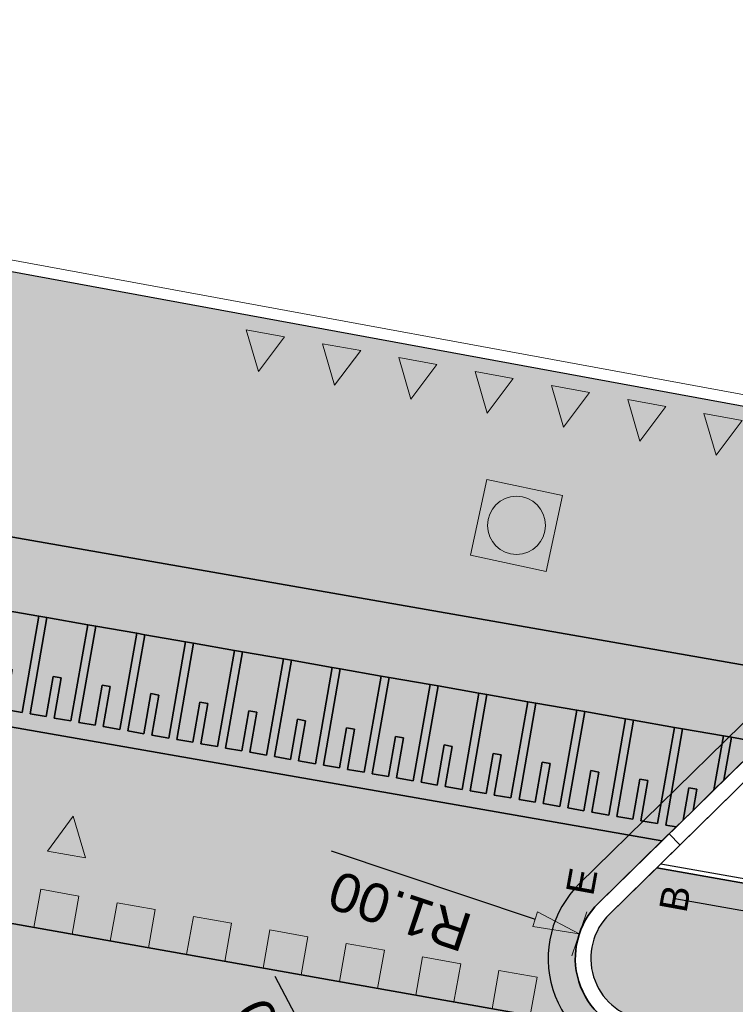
# Model space of a CAD drawing. Header units: metres. Extents: x 131295 to 132236, y 397710 to 398702.
# Tile 122 of 127: x 131700 to 131709, y 398688 to 398701. Entities that reach past the tile are written whole.
import ezdxf
from ezdxf.enums import TextEntityAlignment as Align

# ---------------------------------------------------------------- set-up
doc = ezdxf.new("R2010")
doc.units = ezdxf.units.M
doc.linetypes.add('AL-MATERIAALS', pattern=[2, 1, -1])
doc.layers.get('Defpoints').update_dxf_attribs({"color": 128})
for name, color, linetype, lineweight in [('N-IE-markering blokmarkering 0.5 - 0.5', 255, 'Continuous', 18), ('N-IE-markering haaitanden 0.5 - 0.5', 255, 'Continuous', 18), ('N-IE-te stellen putdeksel', 190, 'Continuous', 18), ('N-KO-opsluitband 60x200mm', 2, 'Continuous', 25), ('N-KO-opsluitband achterkant', 8, 'Continuous', 5), ('N-KO-tekst banden', 1, 'Continuous', 18), ('N-KO-trottoirband 180-200x250mm', 3, 'Continuous', 35), ('N-KO-trottoirband achterkant', 8, 'Continuous', 5), ("N-VH-arcering 'MAT' grijs 252", 252, 'Continuous', 18), ("N-VH-arcering 'MAT' grijs 254", 254, 'Continuous', 18), ('N-VH-goot', 8, 'Continuous', 5), ('X-AL-maatvoering', 1, 'Continuous', 18), ('X-AL-materiaalscheiding', 1, 'AL-MATERIAALS', 18), ('X-AL-sinusdrempel grijs', 252, 'Continuous', 25), ('X-AL-sinusdrempel wit', 255, 'Continuous', 25), ('X-AL-sinusdrempel zwart', 250, 'Continuous', 25)]:
    doc.layers.add(name, color=color, linetype=linetype, lineweight=lineweight)
doc.layers.add("N-VH-arcering 'MAT' kleur 8 (asfaltrood)", color=7, linetype='Continuous', lineweight=18, true_color=0xed7880)
doc.layers.add('X-AL-contourlijnen', color=30, linetype='Continuous', plot=False)
doc.layers.add('X-AL-hulplijn bandenlijnnummers', color=30, linetype='Continuous', plot=False)
doc.styles.add('CS Annotative', font='arial.ttf')
doc.dimstyles.new('CS Annotative', dxfattribs={"dimtxt": 2.5, "dimasz": 3, "dimexe": 0.18, "dimexo": 0.0625, "dimgap": 1, "dimtad": 1, "dimzin": 0, "dimdsep": 46, "dimtxsty": 'CS Annotative', "dimblk": 'CS Dimensionpijl', "dimcen": 0, "dimse1": 1, "dimse2": 1, "dimclrd": 256, "dimclre": 256, "dimclrt": 2, "dimadec": 0, "dimazin": 0, "dimtm": 1e-09, "dimtfac": 1, "dimtofl": 0, "dimtmove": 1, "dimatfit": 3, "dimfxl": 1, "dimtfillclr": 256, "dimtolj": 1, "dimtzin": 0, "dimarcsym": 0})

# ---------------------------------------------------------------- blocks, each defined once
blk = doc.blocks.new('CS Blokmarkering 0.5-0.5')
blk.add_hatch(color=256).paths.add_polyline_path([(0, -0.5), (0.5, -0.5), (0.5, 0), (0, 0)])
blk.add_lwpolyline([(0, -0.5), (0.5, -0.5), (0.5, 0), (0, 0)], close=True)
blk = doc.blocks.new('*U48')
blk.add_hatch(color=256).paths.add_polyline_path([(0.08724816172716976, 0.4923289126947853), (-0.2461644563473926, 0.04362408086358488), (0.2461644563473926, -0.04362408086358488)])
blk.add_lwpolyline([(0.08724816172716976, 0.4923289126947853), (-0.2461644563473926, 0.04362408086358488), (0.2461644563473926, -0.04362408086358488)], close=True)
blk = doc.blocks.new('CS Dimensionpijl')
h = blk.add_hatch(color=256)
h.dxf.hatch_style = 1
h.paths.add_polyline_path([(-1, -0.1666666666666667), (0, 0), (-1, 0.1666666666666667)])
at = {"flags": 128}
blk.add_lwpolyline([(0, 0.5), (0, -0.5)], dxfattribs=at)
blk.add_lwpolyline([(-1, -0.1666666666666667), (0, 0), (-1, 0.1666666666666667)], close=True, dxfattribs=at)
blk = doc.blocks.new('*D261')
at = {"layer": 'Defpoints', "color": 0, "transparency": 16777216}
for p in [(131706.8777312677, 398689.235216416), (131707.8260593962, 398688.9179251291)]:
    blk.add_point(p, dxfattribs=at)
at = {"layer": 'X-AL-maatvoering', "lineweight": -2, "transparency": 16777216}
blk.add_line((131703.6765739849, 398690.3062584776), (131706.3087343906, 398689.4255911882), dxfattribs=at)
at = {"layer": 'X-AL-maatvoering', "lineweight": -2, "transparency": 16777216, "xscale": 0.6000000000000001, "yscale": 0.6000000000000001, "zscale": 0.6000000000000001, "rotation": 341.5008077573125}
blk.add_blockref('CS Dimensionpijl', (131706.8777312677, 398689.235216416), dxfattribs=at)
at = {"layer": 'X-AL-maatvoering', "color": 2, "transparency": 16777216, "insert": (131704.5636973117, 398689.5293512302), "char_height": 0.5, "attachment_point": 5, "rotation": 161.50080775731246, "style": 'CS Annotative'}
blk.add_mtext('\\A1;R1.00', dxfattribs=at)
blk = doc.blocks.new('*D262')
at = {"layer": 'Defpoints', "color": 0, "transparency": 16777216}
for p in [(131704.5325634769, 398685.7070307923), (131705.9392232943, 398683.0572556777)]:
    blk.add_point(p, dxfattribs=at)
at = {"layer": 'X-AL-maatvoering', "lineweight": -2, "transparency": 16777216}
blk.add_line((131702.9497993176, 398688.6885399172), (131704.2512315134, 398686.236985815), dxfattribs=at)
at = {"layer": 'X-AL-maatvoering', "lineweight": -2, "transparency": 16777216, "xscale": 0.6000000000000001, "yscale": 0.6000000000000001, "zscale": 0.6000000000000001, "rotation": 297.9620479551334}
blk.add_blockref('CS Dimensionpijl', (131704.5325634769, 398685.7070307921), dxfattribs=at)
at = {"layer": 'X-AL-maatvoering', "color": 2, "transparency": 16777216, "insert": (131703.0575632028, 398687.5141826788), "char_height": 0.5, "attachment_point": 5, "rotation": 117.96204795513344, "style": 'CS Annotative'}
blk.add_mtext('\\A1;R3.00', dxfattribs=at)
blk = doc.blocks.new('CS te stellen put(deksel)')
at = {"flags": 128}
blk.add_lwpolyline([(-0.5, -0.5), (0.5, -0.5), (0.5, 0.5), (-0.5000000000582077, 0.5), (-0.5, -0.5)], close=True, dxfattribs=at)
blk.add_circle((0.0001273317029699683, 0.0003214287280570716), 0.3749999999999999)
blk = doc.blocks.new('*U582')
blk.add_hatch(color=256).paths.add_polyline_path([(-0.09012548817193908, -0.4918103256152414), (0.2459051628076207, -0.04506274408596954), (-0.2459051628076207, 0.04506274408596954)])
blk.add_lwpolyline([(-0.09012548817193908, -0.4918103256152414), (0.2459051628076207, -0.04506274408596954), (-0.2459051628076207, 0.04506274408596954)], close=True)

msp = doc.modelspace()

# ---------------------------------------------------------------- hatches: boundary and pattern name
at = {"layer": "N-VH-arcering 'MAT' grijs 252"}
h = msp.add_hatch(color=256, dxfattribs=at)
h.dxf.hatch_style = 1
edge = h.paths.add_edge_path()
edge.add_arc((131685.2763457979, 398690.2322830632), 10.00000000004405, 30.75324775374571, 77.58469842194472, ccw=False)
edge.add_line((131693.8701200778, 398695.3457010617), (131710.1597442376, 398692.4967892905))
edge.add_arc((131716.2135828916, 398684.5374527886), 9.999999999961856, 79.58098484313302, 127.2564695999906, ccw=False)
edge.add_line((131718.022038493, 398694.3725678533), (131687.4263073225, 398699.9984320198))
h = msp.add_hatch(color=256, dxfattribs=at)
h.dxf.hatch_style = 1
edge = h.paths.add_edge_path()
edge.add_line((131707.9427800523, 398690.4328612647), (131695.1692084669, 398692.6668464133))
edge.add_arc((131660.8672236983, 398677.9377494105), 37.33058340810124, 21.49354015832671, 23.238438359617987, ccw=False)
edge.add_arc((131694.6713377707, 398691.2491416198), 0.9999999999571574, -100.04934858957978, 21.493540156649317, ccw=False)
edge.add_line((131694.4968414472, 398690.2644837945), (131707.6515630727, 398687.9332673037))
edge.add_arc((131707.8260593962, 398688.9179251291), 0.9999999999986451, 134.4358365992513, 259.9506514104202, ccw=False)
edge.add_line((131707.1259493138, 398689.6319600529), (131707.9427800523, 398690.4328612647))
at = {"layer": "N-VH-arcering 'MAT' grijs 254"}
h = msp.add_hatch(color=256, dxfattribs=at)
h.dxf.hatch_style = 1
edge = h.paths.add_edge_path()
edge.add_line((131722.306561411, 398689.8154934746), (131722.2460702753, 398689.8182666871))
edge.add_arc((131720.4961306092, 398647.8698403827), 41.98491107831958, 87.61120822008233, 91.9684787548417)
edge.add_line((131719.0539624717, 398689.8299751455), (131713.6295314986, 398689.396357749))
edge.add_arc((131712.8326947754, 398699.3645597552), 9.999999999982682, 259.9506514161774, 274.57038344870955, ccw=False)
edge.add_line((131711.0877315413, 398689.5179815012), (131707.8758824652, 398690.0871699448))
edge.add_line((131707.8758824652, 398690.0871699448), (131707.2659713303, 398689.4891530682))
edge.add_arc((131707.8260593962, 398688.9179251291), 0.7999999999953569, 134.4358366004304, 259.9506514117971)
edge.add_line((131707.6864623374, 398688.1301988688), (131708.4253326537, 398687.9992598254))
edge.add_line((131708.4253326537, 398687.9992598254), (131709.3960307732, 398687.745990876))
edge.add_line((131709.3960307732, 398687.745990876), (131710.3730388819, 398687.5728501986))
edge.add_arc((131712.9695441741, 398702.2245586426), 14.88000000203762, 259.9506514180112, 274.5703834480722)
edge.add_line((131714.1552372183, 398687.3918740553), (131717.9551866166, 398687.6956338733))
edge.add_arc((131720.7044060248, 398655.5293489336), 32.28355764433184, 87.8150474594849, 94.88513941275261, ccw=False)
edge.add_line((131721.9352287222, 398687.7894352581), (131722.306561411, 398689.8154934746))
at = {"layer": "N-VH-arcering 'MAT' kleur 8 (asfaltrood)"}
h = msp.add_hatch(color=256, dxfattribs=at)
h.dxf.hatch_style = 1
edge = h.paths.add_edge_path()
edge.add_line((131694.4968414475, 398690.2644837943), (131693.4088988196, 398690.4572837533))
edge.add_arc((131694.8048694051, 398698.3345463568), 7.999999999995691, 242.3400449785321, 259.9506514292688, ccw=False)
edge.add_line((131691.0910844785, 398691.2487999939), (131686.0298047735, 398693.9015204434))
edge.add_arc((131674.4242268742, 398671.7585630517), 25.00000000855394, 62.34004497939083, 73.39634061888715)
edge.add_line((131681.5679662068, 398695.7161712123), (131681.1672807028, 398693.3903363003))
edge.add_arc((131676.2279430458, 398673.1068568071), 20.8762208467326, 63.90191455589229, 76.31397667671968, ccw=False)
edge.add_line((131685.4115838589, 398691.8545856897), (131690.1464000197, 398689.3729714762))
edge.add_arc((131694.7329244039, 398698.1238682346), 9.880000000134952, 242.3400449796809, 259.9506514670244)
edge.add_line((131693.0089007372, 398688.395448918), (131693.5694423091, 398688.2961124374))
edge.add_line((131693.5694423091, 398688.2961124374), (131694.5542855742, 398688.1215832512))
edge.add_line((131694.5542855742, 398688.1215832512), (131706.4627122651, 398686.0112291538))
edge.add_line((131706.4627122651, 398686.0112291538), (131708.8889790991, 398685.5812578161))
edge.add_line((131708.8889790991, 398685.5812578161), (131710.3425623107, 398685.3236607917))
edge.add_arc((131712.9390676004, 398699.9753692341), 14.88000000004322, 259.9506514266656, 272.4821893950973)
edge.add_line((131713.5835029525, 398685.1093306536), (131718.9060772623, 398685.3400615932))
edge.add_arc((131720.608683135, 398637.2218580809), 48.14831643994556, 88.95076984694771, 92.02649812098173, ccw=False)
edge.add_line((131721.4903509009, 398685.3621015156), (131721.913371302, 398687.6701772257))
edge.add_arc((131720.7044060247, 398655.5293489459), 32.16355763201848, 87.84585616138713, 94.88572603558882)
edge.add_line((131717.9650775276, 398687.5760417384), (131714.1647992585, 398687.2722556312))
edge.add_arc((131712.9695441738, 398702.2245586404), 14.99999999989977, 259.9506514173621, 274.5703834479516, ccw=False)
edge.add_line((131710.352099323, 398687.4546912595), (131709.3750912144, 398687.6278319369))
edge.add_line((131709.3750912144, 398687.6278319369), (131707.6515630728, 398687.9332673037))
edge.add_line((131707.6515630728, 398687.9332673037), (131694.4968414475, 398690.2644837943))
at = {"layer": 'X-AL-sinusdrempel grijs'}
h = msp.add_hatch(color=256, dxfattribs=at)
edge = h.paths.add_edge_path()
edge.add_arc((131685.2763457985, 398690.2322830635), 9.999999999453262, 26.720955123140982, 30.753247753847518, ccw=False)
edge.add_arc((131660.8672236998, 398677.9377494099), 37.33058340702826, 25.977293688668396, 26.73032755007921, ccw=False)
edge.add_line((131694.4262124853, 398694.289101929), (131694.8658156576, 398694.2122192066))
edge.add_line((131694.8658156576, 398694.2122192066), (131694.969245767, 398694.1941301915))
edge.add_line((131694.969245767, 398694.1941301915), (131695.4962468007, 398694.101962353))
edge.add_line((131695.4962468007, 398694.101962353), (131695.5996769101, 398694.0838733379))
edge.add_line((131695.5996769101, 398694.0838733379), (131696.1266779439, 398693.9917054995))
edge.add_line((131696.1266779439, 398693.9917054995), (131696.2301080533, 398693.9736164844))
edge.add_line((131696.2301080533, 398693.9736164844), (131696.7571090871, 398693.8814486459))
edge.add_line((131696.7571090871, 398693.8814486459), (131696.8605391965, 398693.8633596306))
edge.add_line((131696.8605391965, 398693.8633596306), (131697.3875402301, 398693.7711917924))
edge.add_line((131697.3875402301, 398693.7711917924), (131697.4909703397, 398693.7531027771))
edge.add_line((131697.4909703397, 398693.7531027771), (131698.0179713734, 398693.6609349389))
edge.add_line((131698.0179713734, 398693.6609349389), (131698.1214014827, 398693.6428459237))
edge.add_line((131698.1214014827, 398693.6428459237), (131698.6484025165, 398693.5506780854))
edge.add_line((131698.6484025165, 398693.5506780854), (131698.7518326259, 398693.5325890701))
edge.add_line((131698.7518326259, 398693.5325890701), (131699.2788336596, 398693.4404212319))
edge.add_line((131699.2788336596, 398693.4404212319), (131699.382263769, 398693.4223322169))
edge.add_line((131699.382263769, 398693.4223322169), (131699.9092648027, 398693.3301643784))
edge.add_line((131699.9092648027, 398693.3301643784), (131700.0126949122, 398693.3120753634))
edge.add_line((131700.0126949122, 398693.3120753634), (131700.5396959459, 398693.2199075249))
edge.add_line((131700.5396959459, 398693.2199075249), (131700.6431260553, 398693.2018185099))
edge.add_line((131700.6431260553, 398693.2018185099), (131701.170127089, 398693.1096506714))
edge.add_line((131701.170127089, 398693.1096506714), (131701.2735571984, 398693.0915616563))
edge.add_line((131701.2735571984, 398693.0915616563), (131701.8005582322, 398692.9993938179))
edge.add_line((131701.8005582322, 398692.9993938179), (131701.9039883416, 398692.9813048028))
edge.add_line((131701.9039883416, 398692.9813048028), (131702.4309893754, 398692.8891369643))
edge.add_line((131702.4309893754, 398692.8891369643), (131702.5344194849, 398692.8710479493))
edge.add_line((131702.5344194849, 398692.8710479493), (131703.0614205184, 398692.7788801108))
edge.add_line((131703.0614205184, 398692.7788801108), (131703.164850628, 398692.7607910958))
edge.add_line((131703.164850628, 398692.7607910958), (131703.6918516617, 398692.6686232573))
edge.add_line((131703.6918516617, 398692.6686232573), (131703.7952817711, 398692.6505342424))
edge.add_line((131703.7952817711, 398692.6505342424), (131704.3222828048, 398692.5583664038))
edge.add_line((131704.3222828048, 398692.5583664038), (131704.4257129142, 398692.5402773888))
edge.add_line((131704.4257129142, 398692.5402773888), (131704.9527139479, 398692.4481095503))
edge.add_line((131704.9527139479, 398692.4481095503), (131705.0561440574, 398692.4300205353))
edge.add_line((131705.0561440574, 398692.4300205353), (131705.583145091, 398692.3378526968))
edge.add_line((131705.583145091, 398692.3378526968), (131705.6865752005, 398692.3197636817))
edge.add_line((131705.6865752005, 398692.3197636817), (131706.2135762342, 398692.2275958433))
edge.add_line((131706.2135762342, 398692.2275958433), (131706.3170063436, 398692.2095068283))
edge.add_line((131706.3170063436, 398692.2095068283), (131706.8440073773, 398692.1173389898))
edge.add_line((131706.8440073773, 398692.1173389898), (131706.9474374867, 398692.0992499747))
edge.add_line((131706.9474374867, 398692.0992499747), (131707.4744385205, 398692.0070821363))
edge.add_line((131707.4744385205, 398692.0070821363), (131707.5778686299, 398691.9889931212))
edge.add_line((131707.5778686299, 398691.9889931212), (131708.1048696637, 398691.8968252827))
edge.add_line((131708.1048696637, 398691.8968252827), (131708.2082997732, 398691.8787362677))
edge.add_line((131708.2082997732, 398691.8787362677), (131708.7353008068, 398691.7865684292))
edge.add_line((131708.7353008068, 398691.7865684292), (131708.8387309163, 398691.7684794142))
edge.add_line((131708.8387309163, 398691.7684794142), (131709.2344466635, 398691.6992722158))
edge.add_arc((131716.2135828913, 398684.5374527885), 9.999999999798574, 127.25646959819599, 134.259852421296, ccw=False)
edge.add_line((131710.1597442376, 398692.4967892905), (131693.8701200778, 398695.3457010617))
at = {"layer": 'X-AL-sinusdrempel wit'}
h = msp.add_hatch(color=256, dxfattribs=at)
edge = h.paths.add_edge_path()
edge.add_line((131702.8443523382, 398691.5377187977), (131702.6276416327, 398691.5756195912))
edge.add_line((131702.6276416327, 398691.5756195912), (131702.7180867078, 398692.0927701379))
edge.add_line((131702.7180867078, 398692.0927701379), (131702.6146565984, 398692.110859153))
edge.add_line((131702.6146565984, 398692.110859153), (131702.5242115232, 398691.5937086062))
edge.add_line((131702.5242115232, 398691.5937086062), (131702.3173513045, 398691.6298866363))
edge.add_line((131702.3173513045, 398691.6298866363), (131702.5344194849, 398692.8710479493))
edge.add_line((131702.5344194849, 398692.8710479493), (131702.4309893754, 398692.8891369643))
edge.add_line((131702.4309893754, 398692.8891369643), (131702.213921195, 398691.6479756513))
edge.add_line((131702.213921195, 398691.6479756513), (131701.9972104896, 398691.6858764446))
edge.add_line((131701.9972104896, 398691.6858764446), (131702.0876555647, 398692.2030269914))
edge.add_line((131702.0876555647, 398692.2030269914), (131701.9842254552, 398692.2211160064))
edge.add_line((131701.9842254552, 398692.2211160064), (131701.8937803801, 398691.7039654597))
edge.add_line((131701.8937803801, 398691.7039654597), (131701.6869201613, 398691.7401434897))
edge.add_line((131701.6869201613, 398691.7401434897), (131701.9039883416, 398692.9813048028))
edge.add_line((131701.9039883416, 398692.9813048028), (131701.8005582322, 398692.9993938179))
edge.add_line((131701.8005582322, 398692.9993938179), (131701.5834900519, 398691.7582325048))
edge.add_line((131701.5834900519, 398691.7582325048), (131701.3667793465, 398691.7961332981))
edge.add_line((131701.3667793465, 398691.7961332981), (131701.4572244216, 398692.313283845))
edge.add_line((131701.4572244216, 398692.313283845), (131701.353794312, 398692.3313728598))
edge.add_line((131701.353794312, 398692.3313728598), (131701.263349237, 398691.8142223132))
edge.add_line((131701.263349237, 398691.8142223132), (131701.0564890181, 398691.8504003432))
edge.add_line((131701.0564890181, 398691.8504003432), (131701.2735571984, 398693.0915616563))
edge.add_line((131701.2735571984, 398693.0915616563), (131701.170127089, 398693.1096506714))
edge.add_line((131701.170127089, 398693.1096506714), (131700.9530589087, 398691.8684893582))
edge.add_line((131700.9530589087, 398691.8684893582), (131700.7363482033, 398691.9063901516))
edge.add_line((131700.7363482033, 398691.9063901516), (131700.8267932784, 398692.4235406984))
edge.add_line((131700.8267932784, 398692.4235406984), (131700.7233631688, 398692.4416297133))
edge.add_line((131700.7233631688, 398692.4416297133), (131700.6329180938, 398691.9244791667))
edge.add_line((131700.6329180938, 398691.9244791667), (131700.426057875, 398691.9606571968))
edge.add_line((131700.426057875, 398691.9606571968), (131700.6431260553, 398693.2018185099))
edge.add_line((131700.6431260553, 398693.2018185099), (131700.5396959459, 398693.2199075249))
edge.add_line((131700.5396959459, 398693.2199075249), (131700.3226277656, 398691.9787462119))
edge.add_line((131700.3226277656, 398691.9787462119), (131700.1059170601, 398692.0166470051))
edge.add_line((131700.1059170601, 398692.0166470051), (131700.1963621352, 398692.5337975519))
edge.add_line((131700.1963621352, 398692.5337975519), (131700.0929320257, 398692.5518865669))
edge.add_line((131700.0929320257, 398692.5518865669), (131700.0024869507, 398692.0347360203))
edge.add_line((131700.0024869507, 398692.0347360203), (131699.7956267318, 398692.0709140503))
edge.add_line((131699.7956267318, 398692.0709140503), (131700.0126949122, 398693.3120753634))
edge.add_line((131700.0126949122, 398693.3120753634), (131699.9092648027, 398693.3301643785))
edge.add_line((131699.9092648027, 398693.3301643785), (131699.6921966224, 398692.0890030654))
edge.add_line((131699.6921966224, 398692.0890030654), (131699.4754859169, 398692.1269038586))
edge.add_line((131699.4754859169, 398692.1269038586), (131699.565930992, 398692.6440544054))
edge.add_line((131699.565930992, 398692.6440544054), (131699.4625008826, 398692.6621434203))
edge.add_line((131699.4625008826, 398692.6621434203), (131699.3720558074, 398692.1449928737))
edge.add_line((131699.3720558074, 398692.1449928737), (131699.1651955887, 398692.1811709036))
edge.add_line((131699.1651955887, 398692.1811709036), (131699.382263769, 398693.4223322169))
edge.add_line((131699.382263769, 398693.4223322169), (131699.2788336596, 398693.4404212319))
edge.add_line((131699.2788336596, 398693.4404212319), (131699.0617654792, 398692.1992599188))
edge.add_line((131699.0617654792, 398692.1992599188), (131698.8450547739, 398692.2371607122))
edge.add_line((131698.8450547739, 398692.2371607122), (131698.9354998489, 398692.7543112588))
edge.add_line((131698.9354998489, 398692.7543112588), (131698.8320697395, 398692.772400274))
edge.add_line((131698.8320697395, 398692.772400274), (131698.7416246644, 398692.2552497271))
edge.add_line((131698.7416246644, 398692.2552497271), (131698.5347644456, 398692.2914277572))
edge.add_line((131698.5347644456, 398692.2914277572), (131698.7518326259, 398693.5325890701))
edge.add_line((131698.7518326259, 398693.5325890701), (131698.6484025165, 398693.5506780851))
edge.add_line((131698.6484025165, 398693.5506780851), (131698.4313343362, 398692.3095167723))
edge.add_line((131698.4313343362, 398692.3095167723), (131698.2146236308, 398692.3474175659))
edge.add_line((131698.2146236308, 398692.3474175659), (131698.3050687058, 398692.8645681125))
edge.add_line((131698.3050687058, 398692.8645681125), (131698.2016385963, 398692.8826571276))
edge.add_line((131698.2016385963, 398692.8826571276), (131698.1111935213, 398692.3655065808))
edge.add_line((131698.1111935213, 398692.3655065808), (131697.9043333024, 398692.4016846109))
edge.add_line((131697.9043333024, 398692.4016846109), (131698.1214014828, 398693.6428459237))
edge.add_line((131698.1214014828, 398693.6428459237), (131698.0179713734, 398693.6609349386))
edge.add_line((131698.0179713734, 398693.6609349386), (131697.8009031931, 398692.4197736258))
edge.add_line((131697.8009031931, 398692.4197736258), (131697.5841924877, 398692.4576744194))
edge.add_line((131697.5841924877, 398692.4576744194), (131697.6746375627, 398692.974824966))
edge.add_line((131697.6746375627, 398692.974824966), (131697.5712074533, 398692.992913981))
edge.add_line((131697.5712074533, 398692.992913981), (131697.4807623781, 398692.4757634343))
edge.add_line((131697.4807623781, 398692.4757634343), (131697.2739021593, 398692.5119414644))
edge.add_line((131697.2739021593, 398692.5119414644), (131697.4909703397, 398693.7531027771))
edge.add_line((131697.4909703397, 398693.7531027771), (131697.3875402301, 398693.7711917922))
edge.add_line((131697.3875402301, 398693.7711917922), (131697.1704720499, 398692.5300304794))
edge.add_line((131697.1704720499, 398692.5300304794), (131696.9537613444, 398692.5679312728))
edge.add_line((131696.9537613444, 398692.5679312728), (131697.0442064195, 398693.0850818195))
edge.add_line((131697.0442064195, 398693.0850818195), (131696.9407763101, 398693.1031708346))
edge.add_line((131696.9407763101, 398693.1031708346), (131696.8503312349, 398692.5860202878))
edge.add_line((131696.8503312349, 398692.5860202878), (131696.6434710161, 398692.6221983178))
edge.add_line((131696.6434710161, 398692.6221983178), (131696.8605391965, 398693.8633596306))
edge.add_line((131696.8605391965, 398693.8633596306), (131696.7571090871, 398693.8814486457))
edge.add_line((131696.7571090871, 398693.8814486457), (131696.5400409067, 398692.6402873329))
edge.add_line((131696.5400409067, 398692.6402873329), (131696.3233302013, 398692.6781881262))
edge.add_line((131696.3233302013, 398692.6781881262), (131696.4137752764, 398693.195338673))
edge.add_line((131696.4137752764, 398693.195338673), (131696.3103451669, 398693.2134276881))
edge.add_line((131696.3103451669, 398693.2134276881), (131696.2199000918, 398692.6962771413))
edge.add_line((131696.2199000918, 398692.6962771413), (131696.013039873, 398692.7324551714))
edge.add_line((131696.013039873, 398692.7324551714), (131696.2301080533, 398693.9736164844))
edge.add_line((131696.2301080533, 398693.9736164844), (131696.1266779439, 398693.9917054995))
edge.add_line((131696.1266779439, 398693.9917054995), (131695.9096097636, 398692.7505441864))
edge.add_line((131695.9096097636, 398692.7505441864), (131695.6928990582, 398692.7884449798))
edge.add_line((131695.6928990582, 398692.7884449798), (131695.7833441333, 398693.3055955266))
edge.add_line((131695.7833441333, 398693.3055955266), (131695.6799140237, 398693.3236845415))
edge.add_line((131695.6799140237, 398693.3236845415), (131695.5894689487, 398692.8065339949))
edge.add_line((131695.5894689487, 398692.8065339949), (131695.3826087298, 398692.8427120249))
edge.add_line((131695.3826087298, 398692.8427120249), (131695.5996769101, 398694.0838733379))
edge.add_line((131695.5996769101, 398694.0838733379), (131695.4962468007, 398694.101962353))
edge.add_line((131695.4962468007, 398694.101962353), (131695.2791786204, 398692.8608010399))
edge.add_line((131695.2791786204, 398692.8608010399), (131695.0692380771, 398692.8975177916))
edge.add_arc((131660.8672236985, 398677.9377494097), 37.33058340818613, 23.23843836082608, 23.624297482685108, ccw=False)
edge.add_line((131695.1692084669, 398692.6668464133), (131707.9427800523, 398690.4328612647))
edge.add_line((131707.9427800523, 398690.4328612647), (131708.1272956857, 398690.6137785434))
edge.add_line((131708.1272956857, 398690.6137785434), (131707.9912315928, 398690.6375749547))
edge.add_line((131707.9912315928, 398690.6375749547), (131708.2082997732, 398691.8787362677))
edge.add_line((131708.2082997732, 398691.8787362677), (131708.1048696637, 398691.8968252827))
edge.add_line((131708.1048696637, 398691.8968252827), (131707.8878014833, 398690.6556639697))
edge.add_line((131707.8878014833, 398690.6556639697), (131707.6710907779, 398690.693564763))
edge.add_line((131707.6710907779, 398690.693564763), (131707.761535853, 398691.2107153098))
edge.add_line((131707.761535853, 398691.2107153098), (131707.6581057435, 398691.2288043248))
edge.add_line((131707.6581057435, 398691.2288043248), (131707.5676606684, 398690.7116537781))
edge.add_line((131707.5676606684, 398690.7116537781), (131707.3608004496, 398690.7478318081))
edge.add_line((131707.3608004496, 398690.7478318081), (131707.5778686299, 398691.9889931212))
edge.add_line((131707.5778686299, 398691.9889931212), (131707.4744385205, 398692.0070821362))
edge.add_line((131707.4744385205, 398692.0070821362), (131707.2573703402, 398690.7659208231))
edge.add_line((131707.2573703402, 398690.7659208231), (131707.0406596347, 398690.8038216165))
edge.add_line((131707.0406596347, 398690.8038216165), (131707.1311047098, 398691.3209721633))
edge.add_line((131707.1311047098, 398691.3209721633), (131707.0276746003, 398691.3390611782))
edge.add_line((131707.0276746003, 398691.3390611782), (131706.9372295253, 398690.8219106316))
edge.add_line((131706.9372295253, 398690.8219106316), (131706.7303693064, 398690.8580886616))
edge.add_line((131706.7303693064, 398690.8580886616), (131706.9474374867, 398692.0992499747))
edge.add_line((131706.9474374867, 398692.0992499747), (131706.8440073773, 398692.1173389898))
edge.add_line((131706.8440073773, 398692.1173389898), (131706.626939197, 398690.8761776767))
edge.add_line((131706.626939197, 398690.8761776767), (131706.4102284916, 398690.91407847))
edge.add_line((131706.4102284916, 398690.91407847), (131706.5006735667, 398691.4312290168))
edge.add_line((131706.5006735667, 398691.4312290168), (131706.3972434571, 398691.4493180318))
edge.add_line((131706.3972434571, 398691.4493180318), (131706.3067983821, 398690.9321674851))
edge.add_line((131706.3067983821, 398690.9321674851), (131706.0999381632, 398690.9683455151))
edge.add_line((131706.0999381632, 398690.9683455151), (131706.3170063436, 398692.2095068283))
edge.add_line((131706.3170063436, 398692.2095068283), (131706.2135762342, 398692.2275958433))
edge.add_line((131706.2135762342, 398692.2275958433), (131705.9965080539, 398690.9864345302))
edge.add_line((131705.9965080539, 398690.9864345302), (131705.7797973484, 398691.0243353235))
edge.add_line((131705.7797973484, 398691.0243353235), (131705.8702424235, 398691.5414858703))
edge.add_line((131705.8702424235, 398691.5414858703), (131705.766812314, 398691.5595748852))
edge.add_line((131705.766812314, 398691.5595748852), (131705.676367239, 398691.0424243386))
edge.add_line((131705.676367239, 398691.0424243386), (131705.4695070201, 398691.0786023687))
edge.add_line((131705.4695070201, 398691.0786023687), (131705.6865752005, 398692.3197636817))
edge.add_line((131705.6865752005, 398692.3197636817), (131705.583145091, 398692.3378526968))
edge.add_line((131705.583145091, 398692.3378526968), (131705.3660769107, 398691.0966913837))
edge.add_line((131705.3660769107, 398691.0966913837), (131705.1493662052, 398691.1345921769))
edge.add_line((131705.1493662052, 398691.1345921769), (131705.2398112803, 398691.6517427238))
edge.add_line((131705.2398112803, 398691.6517427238), (131705.1363811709, 398691.6698317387))
edge.add_line((131705.1363811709, 398691.6698317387), (131705.0459360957, 398691.1526811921))
edge.add_line((131705.0459360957, 398691.1526811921), (131704.839075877, 398691.188859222))
edge.add_line((131704.839075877, 398691.188859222), (131705.0561440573, 398692.4300205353))
edge.add_line((131705.0561440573, 398692.4300205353), (131704.9527139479, 398692.4481095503))
edge.add_line((131704.9527139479, 398692.4481095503), (131704.7356457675, 398691.2069482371))
edge.add_line((131704.7356457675, 398691.2069482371), (131704.5189350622, 398691.2448490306))
edge.add_line((131704.5189350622, 398691.2448490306), (131704.6093801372, 398691.7619995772))
edge.add_line((131704.6093801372, 398691.7619995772), (131704.5059500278, 398691.7800885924))
edge.add_line((131704.5059500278, 398691.7800885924), (131704.4155049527, 398691.2629380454))
edge.add_line((131704.4155049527, 398691.2629380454), (131704.2086447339, 398691.2991160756))
edge.add_line((131704.2086447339, 398691.2991160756), (131704.4257129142, 398692.5402773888))
edge.add_line((131704.4257129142, 398692.5402773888), (131704.3222828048, 398692.5583664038))
edge.add_line((131704.3222828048, 398692.5583664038), (131704.1052146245, 398691.3172050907))
edge.add_line((131704.1052146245, 398691.3172050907), (131703.8885039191, 398691.3551058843))
edge.add_line((131703.8885039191, 398691.3551058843), (131703.9789489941, 398691.8722564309))
edge.add_line((131703.9789489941, 398691.8722564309), (131703.8755188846, 398691.890345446))
edge.add_line((131703.8755188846, 398691.890345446), (131703.7850738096, 398691.3731948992))
edge.add_line((131703.7850738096, 398691.3731948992), (131703.5782135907, 398691.4093729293))
edge.add_line((131703.5782135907, 398691.4093729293), (131703.7952817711, 398692.6505342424))
edge.add_line((131703.7952817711, 398692.6505342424), (131703.6918516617, 398692.6686232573))
edge.add_line((131703.6918516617, 398692.6686232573), (131703.4747834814, 398691.4274619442))
edge.add_line((131703.4747834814, 398691.4274619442), (131703.258072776, 398691.4653627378))
edge.add_line((131703.258072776, 398691.4653627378), (131703.348517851, 398691.9825132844))
edge.add_line((131703.348517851, 398691.9825132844), (131703.2450877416, 398692.0006022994))
edge.add_line((131703.2450877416, 398692.0006022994), (131703.1546426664, 398691.4834517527))
edge.add_line((131703.1546426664, 398691.4834517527), (131702.9477824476, 398691.5196297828))
edge.add_line((131702.9477824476, 398691.5196297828), (131703.164850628, 398692.7607910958))
edge.add_line((131703.164850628, 398692.7607910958), (131703.0614205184, 398692.7788801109))
edge.add_line((131703.0614205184, 398692.7788801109), (131702.8443523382, 398691.5377187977))
for points in [[(131708.8387309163, 398691.7684794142), (131708.7353008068, 398691.7865684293), (131708.6135781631, 398691.0905777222), (131708.7422338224, 398691.2167243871)], [(131708.3919669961, 398691.1004584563), (131708.2885368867, 398691.1185474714), (131708.2153582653, 398690.7001237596), (131708.3440139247, 398690.8262704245)]]:
    msp.add_hatch(color=256, dxfattribs=at).paths.add_polyline_path(points)
at = {"layer": 'X-AL-sinusdrempel zwart'}
for points in [[(131699.1651955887, 398692.1811709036), (131699.3720558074, 398692.1449928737), (131699.4625008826, 398692.6621434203), (131699.565930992, 398692.6440544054), (131699.4754859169, 398692.1269038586), (131699.6921966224, 398692.0890030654), (131699.9092648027, 398693.3301643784), (131699.382263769, 398693.4223322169)], [(131699.7956267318, 398692.0709140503), (131700.0024869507, 398692.0347360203), (131700.0929320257, 398692.5518865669), (131700.1963621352, 398692.5337975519), (131700.1059170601, 398692.0166470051), (131700.3226277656, 398691.9787462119), (131700.5396959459, 398693.2199075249), (131700.0126949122, 398693.3120753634)], [(131700.426057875, 398691.9606571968), (131700.6329180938, 398691.9244791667), (131700.7233631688, 398692.4416297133), (131700.8267932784, 398692.4235406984), (131700.7363482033, 398691.9063901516), (131700.9530589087, 398691.8684893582), (131701.170127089, 398693.1096506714), (131700.6431260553, 398693.2018185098)], [(131701.0564890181, 398691.8504003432), (131701.263349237, 398691.8142223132), (131701.353794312, 398692.3313728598), (131701.4572244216, 398692.313283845), (131701.3667793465, 398691.7961332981), (131701.5834900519, 398691.7582325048), (131701.8005582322, 398692.9993938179), (131701.2735571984, 398693.0915616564)], [(131701.6869201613, 398691.7401434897), (131701.8937803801, 398691.7039654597), (131701.9842254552, 398692.2211160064), (131702.0876555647, 398692.2030269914), (131701.9972104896, 398691.6858764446), (131702.213921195, 398691.6479756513), (131702.4309893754, 398692.8891369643), (131701.9039883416, 398692.9813048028)], [(131702.3173513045, 398691.6298866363), (131702.5242115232, 398691.5937086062), (131702.6146565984, 398692.110859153), (131702.7180867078, 398692.0927701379), (131702.6276416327, 398691.5756195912), (131702.8443523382, 398691.5377187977), (131703.0614205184, 398692.7788801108), (131702.5344194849, 398692.8710479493)], [(131702.9477824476, 398691.5196297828), (131703.1546426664, 398691.4834517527), (131703.2450877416, 398692.0006022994), (131703.348517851, 398691.9825132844), (131703.258072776, 398691.4653627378), (131703.4747834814, 398691.4274619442), (131703.6918516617, 398692.6686232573), (131703.164850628, 398692.7607910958)], [(131703.5782135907, 398691.4093729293), (131703.7850738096, 398691.3731948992), (131703.8755188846, 398691.890345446), (131703.9789489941, 398691.8722564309), (131703.8885039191, 398691.3551058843), (131704.1052146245, 398691.3172050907), (131704.3222828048, 398692.5583664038), (131703.7952817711, 398692.6505342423)], [(131704.2086447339, 398691.2991160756), (131704.4155049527, 398691.2629380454), (131704.5059500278, 398691.7800885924), (131704.6093801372, 398691.7619995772), (131704.5189350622, 398691.2448490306), (131704.7356457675, 398691.2069482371), (131704.9527139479, 398692.4481095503), (131704.4257129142, 398692.5402773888)], [(131704.839075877, 398691.188859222), (131705.0459360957, 398691.1526811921), (131705.1363811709, 398691.6698317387), (131705.2398112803, 398691.6517427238), (131705.1493662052, 398691.1345921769), (131705.3660769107, 398691.0966913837), (131705.583145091, 398692.3378526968), (131705.0561440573, 398692.4300205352)], [(131705.4695070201, 398691.0786023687), (131705.676367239, 398691.0424243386), (131705.766812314, 398691.5595748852), (131705.8702424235, 398691.5414858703), (131705.7797973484, 398691.0243353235), (131705.9965080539, 398690.9864345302), (131706.2135762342, 398692.2275958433), (131705.6865752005, 398692.3197636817)], [(131706.0999381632, 398690.9683455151), (131706.3067983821, 398690.9321674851), (131706.3972434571, 398691.4493180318), (131706.5006735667, 398691.4312290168), (131706.4102284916, 398690.91407847), (131706.626939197, 398690.8761776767), (131706.8440073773, 398692.1173389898), (131706.3170063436, 398692.2095068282)], [(131706.7303693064, 398690.8580886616), (131706.9372295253, 398690.8219106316), (131707.0276746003, 398691.3390611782), (131707.1311047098, 398691.3209721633), (131707.0406596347, 398690.8038216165), (131707.2573703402, 398690.7659208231), (131707.4744385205, 398692.0070821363), (131706.9474374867, 398692.0992499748)], [(131707.3608004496, 398690.7478318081), (131707.5676606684, 398690.7116537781), (131707.6581057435, 398691.2288043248), (131707.761535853, 398691.2107153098), (131707.6710907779, 398690.693564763), (131707.8878014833, 398690.6556639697), (131708.1048696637, 398691.8968252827), (131707.5778686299, 398691.9889931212)], [(131708.7353008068, 398691.7865684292), (131708.2082997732, 398691.8787362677), (131707.9912315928, 398690.6375749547), (131708.1272956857, 398690.6137785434), (131708.2153582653, 398690.7001237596), (131708.2885368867, 398691.1185474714), (131708.3919669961, 398691.1004584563), (131708.3440139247, 398690.8262704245), (131708.6135781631, 398691.0905777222)]]:
    msp.add_hatch(color=256, dxfattribs=at).paths.add_polyline_path(points)
h = msp.add_hatch(color=256, dxfattribs=at)
edge = h.paths.add_edge_path()
edge.add_arc((131716.2135828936, 398684.5374527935), 9.999999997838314, 134.2598524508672, 134.435836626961, ccw=False)
edge.add_line((131709.2344466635, 398691.6992722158), (131708.8387309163, 398691.7684794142))
edge.add_line((131708.8387309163, 398691.7684794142), (131708.7422338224, 398691.2167243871))
edge.add_line((131708.7422338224, 398691.2167243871), (131709.2124820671, 398691.6778020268))

# ---------------------------------------------------------------- linework, layer by layer
at = {"layer": 'N-KO-opsluitband 60x200mm', "flags": 128}
msp.add_lwpolyline([(131707.8758824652, 398690.0871699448), (131711.0877315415, 398689.5179815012, 0.06387728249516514), (131713.6295314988, 398689.396357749), (131719.0539624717, 398689.8299751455, 0.3396674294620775), (131719.957894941, 398690.6465197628), (131720.519366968, 398693.7100125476)], format="xyb", dxfattribs=at)
at = {"layer": 'N-KO-opsluitband achterkant', "flags": 128}
msp.add_lwpolyline([(131707.9285162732, 398690.138777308), (131711.0982013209, 398689.5770609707, 0.06387728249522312), (131713.6247504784, 398689.4561669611), (131719.0491814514, 398689.8897843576, 0.3396674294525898), (131719.8988779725, 398690.6573362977), (131720.4603562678, 398693.720863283)], format="xyb", dxfattribs=at)
at = {"layer": 'N-KO-trottoirband 180-200x250mm'}
msp.add_lwpolyline([(131723.2110173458, 398693.4184318), (131718.022038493, 398694.3725678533, 0.2440272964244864), (131709.2124820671, 398691.6778020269), (131707.1259493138, 398689.631960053, 0.6098925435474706), (131707.6515630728, 398687.9332673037), (131709.3750912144, 398687.6278319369)], format="xyb", dxfattribs=at)
at = {"layer": 'N-KO-trottoirband achterkant'}
msp.add_lwpolyline([(131723.2110173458, 398693.4184318), (131723.1748482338, 398693.2217294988), (131717.9858693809, 398694.175865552, 0.2440272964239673), (131709.3525040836, 398691.5349950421), (131707.2659713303, 398689.4891530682, 0.609892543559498), (131707.6864623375, 398688.1301988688), (131708.4253326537, 398687.9992598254), (131709.3960307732, 398687.745990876), (131709.3750912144, 398687.6278319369)], format="xyb", dxfattribs=at)
at = {"layer": 'N-KO-trottoirband achterkant', "ltscale": 2, "flags": 128}
msp.add_lwpolyline([(131708.0350378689, 398690.523319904), (131708.1750598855, 398690.3805129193)], dxfattribs=at)
at = {"layer": 'N-VH-goot', "flags": 128}
for points in [[(131723.0020253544, 398693.6093754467), (131686.4596373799, 398700.3286955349), (131682.481788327, 398701.019409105)], [(131718.022038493, 398694.3725678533), (131687.4263073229, 398699.9984320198)]]:
    msp.add_lwpolyline(points, dxfattribs=at)
at = {"layer": 'X-AL-contourlijnen', "flags": 128}
for points in [[(131687.4263073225, 398699.9984320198, -0.2072331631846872), (131693.8701200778, 398695.3457010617), (131710.1597442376, 398692.4967892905, -0.2110770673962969), (131718.022038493, 398694.3725678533)], [(131694.4968414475, 398690.2644837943), (131693.4088988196, 398690.4572837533, -0.07699236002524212), (131691.0910844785, 398691.2487999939), (131686.0298047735, 398693.9015204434, 0.04827965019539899), (131681.5679662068, 398695.7161712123), (131681.1672807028, 398693.3903363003, -0.05421084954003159), (131685.4115838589, 398691.8545856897), (131690.1464000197, 398689.3729714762, 0.07699236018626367), (131693.0089007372, 398688.395448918), (131693.5694423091, 398688.2961124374), (131694.5542855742, 398688.1215832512), (131706.4627122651, 398686.0112291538), (131708.8889790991, 398685.5812578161), (131710.3425623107, 398685.3236607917, 0.05473370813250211), (131713.5835029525, 398685.1093306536), (131718.9060772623, 398685.3400615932, -0.01342120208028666), (131721.4903509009, 398685.3621015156), (131721.913371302, 398687.6701772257, 0.03072689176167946), (131717.9650775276, 398687.5760417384), (131714.1647992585, 398687.2722556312, -0.06387728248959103), (131710.352099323, 398687.4546912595), (131709.3750912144, 398687.6278319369), (131707.6515630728, 398687.9332673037)], [(131720.4603562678, 398693.720863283), (131717.985869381, 398694.175865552, 0.2440272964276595), (131709.3525040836, 398691.534995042), (131707.9285162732, 398690.138777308), (131711.0982013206, 398689.5770609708, 0.06387728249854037), (131713.6247504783, 398689.4561669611), (131719.0491814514, 398689.8897843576, 0.3396674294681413), (131719.8988779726, 398690.6573362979)], [(131707.9427800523, 398690.4328612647), (131695.1692084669, 398692.6668464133, -0.007613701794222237), (131695.6017966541, 398691.6155379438, -0.5863615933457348), (131694.4968414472, 398690.2644837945), (131707.6515630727, 398687.9332673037, -0.60989254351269), (131707.1259493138, 398689.6319600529)], [(131709.2124820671, 398691.6778020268, -0.0007678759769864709), (131709.2344466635, 398691.6992722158), (131708.8387309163, 398691.7684794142), (131708.7422338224, 398691.2167243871)], [(131722.306561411, 398689.8154934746), (131722.2460702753, 398689.8182666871, 0.01901447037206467), (131719.0539624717, 398689.8299751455), (131713.6295314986, 398689.396357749, -0.06387728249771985), (131711.0877315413, 398689.5179815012), (131707.8758824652, 398690.0871699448), (131707.2659713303, 398689.4891530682, 0.6098925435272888), (131707.6864623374, 398688.1301988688), (131708.4253326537, 398687.9992598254), (131709.3960307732, 398687.745990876), (131710.3730388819, 398687.5728501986, 0.06387728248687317), (131714.1552372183, 398687.3918740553), (131717.9551866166, 398687.6956338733, -0.03085888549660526), (131721.9352287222, 398687.7894352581)]]:
    msp.add_lwpolyline(points, format="xyb", close=True, dxfattribs=at)
for points in [[(131710.1597442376, 398692.4967892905), (131693.8701200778, 398695.3457010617, -0.01759601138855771)], [(131699.382263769, 398693.4223322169), (131699.9092648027, 398693.3301643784), (131700.0126949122, 398693.3120753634), (131700.5396959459, 398693.2199075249), (131700.6431260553, 398693.2018185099), (131701.170127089, 398693.1096506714), (131701.2735571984, 398693.0915616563), (131701.8005582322, 398692.9993938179), (131701.9039883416, 398692.9813048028), (131702.4309893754, 398692.8891369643), (131702.5344194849, 398692.8710479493), (131703.0614205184, 398692.7788801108), (131703.164850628, 398692.7607910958), (131703.6918516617, 398692.6686232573), (131703.7952817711, 398692.6505342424), (131704.3222828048, 398692.5583664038), (131704.4257129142, 398692.5402773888), (131704.9527139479, 398692.4481095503), (131705.0561440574, 398692.4300205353), (131705.583145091, 398692.3378526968), (131705.6865752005, 398692.3197636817), (131706.2135762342, 398692.2275958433), (131706.3170063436, 398692.2095068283), (131706.8440073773, 398692.1173389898), (131706.9474374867, 398692.0992499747), (131707.4744385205, 398692.0070821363), (131707.5778686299, 398691.9889931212), (131708.1048696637, 398691.8968252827), (131708.2082997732, 398691.8787362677), (131708.7353008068, 398691.7865684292), (131708.8387309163, 398691.7684794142), (131709.2344466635, 398691.6992722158, -0.03056753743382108)]]:
    msp.add_lwpolyline(points, format="xyb", dxfattribs=at)
for points in [[(131699.1651955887, 398692.1811709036), (131699.3720558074, 398692.1449928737), (131699.4625008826, 398692.6621434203), (131699.565930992, 398692.6440544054), (131699.4754859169, 398692.1269038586), (131699.6921966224, 398692.0890030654), (131699.9092648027, 398693.3301643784), (131699.382263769, 398693.4223322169)], [(131699.7956267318, 398692.0709140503), (131700.0024869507, 398692.0347360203), (131700.0929320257, 398692.5518865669), (131700.1963621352, 398692.5337975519), (131700.1059170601, 398692.0166470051), (131700.3226277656, 398691.9787462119), (131700.5396959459, 398693.2199075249), (131700.0126949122, 398693.3120753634)], [(131700.426057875, 398691.9606571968), (131700.6329180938, 398691.9244791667), (131700.7233631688, 398692.4416297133), (131700.8267932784, 398692.4235406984), (131700.7363482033, 398691.9063901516), (131700.9530589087, 398691.8684893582), (131701.170127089, 398693.1096506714), (131700.6431260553, 398693.2018185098)], [(131701.0564890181, 398691.8504003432), (131701.263349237, 398691.8142223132), (131701.353794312, 398692.3313728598), (131701.4572244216, 398692.313283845), (131701.3667793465, 398691.7961332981), (131701.5834900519, 398691.7582325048), (131701.8005582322, 398692.9993938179), (131701.2735571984, 398693.0915616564)], [(131701.6869201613, 398691.7401434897), (131701.8937803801, 398691.7039654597), (131701.9842254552, 398692.2211160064), (131702.0876555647, 398692.2030269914), (131701.9972104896, 398691.6858764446), (131702.213921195, 398691.6479756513), (131702.4309893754, 398692.8891369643), (131701.9039883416, 398692.9813048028)], [(131702.3173513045, 398691.6298866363), (131702.5242115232, 398691.5937086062), (131702.6146565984, 398692.110859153), (131702.7180867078, 398692.0927701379), (131702.6276416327, 398691.5756195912), (131702.8443523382, 398691.5377187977), (131703.0614205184, 398692.7788801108), (131702.5344194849, 398692.8710479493)], [(131702.9477824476, 398691.5196297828), (131703.1546426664, 398691.4834517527), (131703.2450877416, 398692.0006022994), (131703.348517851, 398691.9825132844), (131703.258072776, 398691.4653627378), (131703.4747834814, 398691.4274619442), (131703.6918516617, 398692.6686232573), (131703.164850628, 398692.7607910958)], [(131703.5782135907, 398691.4093729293), (131703.7850738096, 398691.3731948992), (131703.8755188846, 398691.890345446), (131703.9789489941, 398691.8722564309), (131703.8885039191, 398691.3551058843), (131704.1052146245, 398691.3172050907), (131704.3222828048, 398692.5583664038), (131703.7952817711, 398692.6505342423)], [(131704.2086447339, 398691.2991160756), (131704.4155049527, 398691.2629380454), (131704.5059500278, 398691.7800885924), (131704.6093801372, 398691.7619995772), (131704.5189350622, 398691.2448490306), (131704.7356457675, 398691.2069482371), (131704.9527139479, 398692.4481095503), (131704.4257129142, 398692.5402773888)], [(131704.839075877, 398691.188859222), (131705.0459360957, 398691.1526811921), (131705.1363811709, 398691.6698317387), (131705.2398112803, 398691.6517427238), (131705.1493662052, 398691.1345921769), (131705.3660769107, 398691.0966913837), (131705.583145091, 398692.3378526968), (131705.0561440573, 398692.4300205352)], [(131705.4695070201, 398691.0786023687), (131705.676367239, 398691.0424243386), (131705.766812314, 398691.5595748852), (131705.8702424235, 398691.5414858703), (131705.7797973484, 398691.0243353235), (131705.9965080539, 398690.9864345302), (131706.2135762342, 398692.2275958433), (131705.6865752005, 398692.3197636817)], [(131706.0999381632, 398690.9683455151), (131706.3067983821, 398690.9321674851), (131706.3972434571, 398691.4493180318), (131706.5006735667, 398691.4312290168), (131706.4102284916, 398690.91407847), (131706.626939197, 398690.8761776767), (131706.8440073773, 398692.1173389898), (131706.3170063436, 398692.2095068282)], [(131706.7303693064, 398690.8580886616), (131706.9372295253, 398690.8219106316), (131707.0276746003, 398691.3390611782), (131707.1311047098, 398691.3209721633), (131707.0406596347, 398690.8038216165), (131707.2573703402, 398690.7659208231), (131707.4744385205, 398692.0070821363), (131706.9474374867, 398692.0992499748)], [(131707.3608004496, 398690.7478318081), (131707.5676606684, 398690.7116537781), (131707.6581057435, 398691.2288043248), (131707.761535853, 398691.2107153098), (131707.6710907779, 398690.693564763), (131707.8878014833, 398690.6556639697), (131708.1048696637, 398691.8968252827), (131707.5778686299, 398691.9889931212)], [(131708.7353008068, 398691.7865684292), (131708.2082997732, 398691.8787362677), (131707.9912315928, 398690.6375749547), (131708.1272956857, 398690.6137785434), (131708.2153582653, 398690.7001237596), (131708.2885368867, 398691.1185474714), (131708.3919669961, 398691.1004584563), (131708.3440139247, 398690.8262704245), (131708.6135781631, 398691.0905777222)], [(131708.8387309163, 398691.7684794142), (131708.7353008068, 398691.7865684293), (131708.6135781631, 398691.0905777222), (131708.7422338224, 398691.2167243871)], [(131708.3919669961, 398691.1004584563), (131708.2885368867, 398691.1185474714), (131708.2153582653, 398690.7001237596), (131708.3440139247, 398690.8262704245)]]:
    msp.add_lwpolyline(points, close=True, dxfattribs=at)
msp.add_lwpolyline([(131695.1692084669, 398692.6668464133), (131707.9427800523, 398690.4328612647), (131708.1272956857, 398690.6137785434), (131707.9912315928, 398690.6375749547), (131708.2082997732, 398691.8787362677), (131708.1048696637, 398691.8968252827), (131707.8878014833, 398690.6556639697), (131707.6710907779, 398690.693564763), (131707.761535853, 398691.2107153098), (131707.6581057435, 398691.2288043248), (131707.5676606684, 398690.7116537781), (131707.3608004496, 398690.7478318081), (131707.5778686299, 398691.9889931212), (131707.4744385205, 398692.0070821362), (131707.2573703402, 398690.7659208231), (131707.0406596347, 398690.8038216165), (131707.1311047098, 398691.3209721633), (131707.0276746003, 398691.3390611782), (131706.9372295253, 398690.8219106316), (131706.7303693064, 398690.8580886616), (131706.9474374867, 398692.0992499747), (131706.8440073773, 398692.1173389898), (131706.626939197, 398690.8761776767), (131706.4102284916, 398690.91407847), (131706.5006735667, 398691.4312290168), (131706.3972434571, 398691.4493180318), (131706.3067983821, 398690.9321674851), (131706.0999381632, 398690.9683455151), (131706.3170063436, 398692.2095068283), (131706.2135762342, 398692.2275958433), (131705.9965080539, 398690.9864345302), (131705.7797973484, 398691.0243353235), (131705.8702424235, 398691.5414858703), (131705.766812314, 398691.5595748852), (131705.676367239, 398691.0424243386), (131705.4695070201, 398691.0786023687), (131705.6865752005, 398692.3197636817), (131705.583145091, 398692.3378526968), (131705.3660769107, 398691.0966913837), (131705.1493662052, 398691.1345921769), (131705.2398112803, 398691.6517427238), (131705.1363811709, 398691.6698317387), (131705.0459360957, 398691.1526811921), (131704.839075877, 398691.188859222), (131705.0561440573, 398692.4300205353), (131704.9527139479, 398692.4481095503), (131704.7356457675, 398691.2069482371), (131704.5189350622, 398691.2448490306), (131704.6093801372, 398691.7619995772), (131704.5059500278, 398691.7800885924), (131704.4155049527, 398691.2629380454), (131704.2086447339, 398691.2991160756), (131704.4257129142, 398692.5402773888), (131704.3222828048, 398692.5583664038), (131704.1052146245, 398691.3172050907), (131703.8885039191, 398691.3551058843), (131703.9789489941, 398691.8722564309), (131703.8755188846, 398691.890345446), (131703.7850738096, 398691.3731948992), (131703.5782135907, 398691.4093729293), (131703.7952817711, 398692.6505342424), (131703.6918516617, 398692.6686232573), (131703.4747834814, 398691.4274619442), (131703.258072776, 398691.4653627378), (131703.348517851, 398691.9825132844), (131703.2450877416, 398692.0006022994), (131703.1546426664, 398691.4834517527), (131702.9477824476, 398691.5196297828), (131703.164850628, 398692.7607910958), (131703.0614205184, 398692.7788801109), (131702.8443523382, 398691.5377187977), (131702.6276416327, 398691.5756195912), (131702.7180867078, 398692.0927701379), (131702.6146565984, 398692.110859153), (131702.5242115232, 398691.5937086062), (131702.3173513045, 398691.6298866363), (131702.5344194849, 398692.8710479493), (131702.4309893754, 398692.8891369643), (131702.213921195, 398691.6479756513), (131701.9972104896, 398691.6858764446), (131702.0876555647, 398692.2030269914), (131701.9842254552, 398692.2211160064), (131701.8937803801, 398691.7039654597), (131701.6869201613, 398691.7401434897), (131701.9039883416, 398692.9813048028), (131701.8005582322, 398692.9993938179), (131701.5834900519, 398691.7582325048), (131701.3667793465, 398691.7961332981), (131701.4572244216, 398692.313283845), (131701.353794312, 398692.3313728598), (131701.263349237, 398691.8142223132), (131701.0564890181, 398691.8504003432), (131701.2735571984, 398693.0915616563), (131701.170127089, 398693.1096506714), (131700.9530589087, 398691.8684893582), (131700.7363482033, 398691.9063901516), (131700.8267932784, 398692.4235406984), (131700.7233631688, 398692.4416297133), (131700.6329180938, 398691.9244791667), (131700.426057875, 398691.9606571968), (131700.6431260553, 398693.2018185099), (131700.5396959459, 398693.2199075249), (131700.3226277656, 398691.9787462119), (131700.1059170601, 398692.0166470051), (131700.1963621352, 398692.5337975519), (131700.0929320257, 398692.5518865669), (131700.0024869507, 398692.0347360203), (131699.7956267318, 398692.0709140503), (131700.0126949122, 398693.3120753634), (131699.9092648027, 398693.3301643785), (131699.6921966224, 398692.0890030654), (131699.4754859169, 398692.1269038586)], dxfattribs=at)
at = {"layer": 'X-AL-hulplijn bandenlijnnummers'}
msp.add_lwpolyline([(131722.7431410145, 398693.8603314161), (131718.085334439, 398694.7167968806, 0.2440272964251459), (131708.9674435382, 398691.9277142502), (131706.8809107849, 398689.8818722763, 0.6098925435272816), (131707.5904893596, 398687.5886370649), (131709.0186201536, 398687.3355505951)], format="xyb", dxfattribs=at)
at = {"layer": 'X-AL-hulplijn bandenlijnnummers', "flags": 128}
msp.add_lwpolyline([(131708.1102060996, 398689.6901908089), (131711.0266578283, 398689.1733512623, 0.06387728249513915), (131713.6574207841, 398689.0474706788), (131719.081851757, 398689.4810880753, 0.3396674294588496), (131720.3021605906, 398690.5834233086), (131720.8095499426, 398693.3518312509)], format="xyb", dxfattribs=at)
at = {"layer": 'X-AL-materiaalscheiding', "flags": 128}
for points in [[(131693.8661138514, 398695.3464017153), (131710.1640349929, 398692.4960388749)], [(131695.1692084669, 398692.6668464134), (131707.9427800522, 398690.4328612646)], [(131707.6515630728, 398687.9332673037), (131694.4968414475, 398690.2644837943)]]:
    msp.add_lwpolyline(points, dxfattribs=at)

# ---------------------------------------------------------------- block references
at = {"layer": 'N-IE-markering blokmarkering 0.5 - 0.5', "rotation": 79.95065141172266}
for p in [(131699.8452773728, 398689.3166597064), (131700.8299351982, 398689.1421633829), (131701.8145930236, 398688.9676670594), (131702.799250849, 398688.7931707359), (131703.7839086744, 398688.6186744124), (131704.7685664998, 398688.4441780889), (131705.7532243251, 398688.2696817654)]:
    msp.add_blockref('CS Blokmarkering 0.5-0.5', p, dxfattribs=at)
at = {"layer": 'N-IE-markering haaitanden 0.5 - 0.5'}
for name, p in [('*U582', (131702.8294166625, 398696.9780905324)), ('*U582', (131703.8130373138, 398696.7978395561)), ('*U582', (131704.796657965, 398696.6175885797)), ('*U582', (131705.7802786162, 398696.4373376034)), ('*U582', (131706.7638992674, 398696.257086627)), ('*U582', (131707.7475199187, 398696.0768356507)), ('*U582', (131708.7311405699, 398695.8965846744)), ('*U48', (131700.2659381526, 398690.2576934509))]:
    msp.add_blockref(name, p, dxfattribs=at)
at = {"layer": 'N-IE-te stellen putdeksel', "rotation": 77.87819029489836}
msp.add_blockref('CS te stellen put(deksel)', (131706.068, 398694.5), dxfattribs=at)

# ---------------------------------------------------------------- texts
at = {"layer": 'N-KO-tekst banden', "style": 'CS Annotative'}
for s, p in [('E', (131706.908232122, 398689.9086608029)), ('B', (131708.1102060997, 398689.6901908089))]:
    msp.add_text(s, height=0.3599999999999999, rotation=79.70420456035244, dxfattribs=at).set_placement(p, align=Align.MIDDLE)

# ---------------------------------------------------------------- dimensions: what is measured, and where the dimension line sits
at = {"layer": 'X-AL-maatvoering'}
for center, mpoint, picture, middle in [((131707.8260593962, 398688.9179251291), (131706.8777312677, 398689.235216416), '*D261', (131704.5636973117, 398689.5293512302)), ((131705.9392232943, 398683.0572556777), (131704.5325634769, 398685.7070307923), '*D262', (131703.0575632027, 398687.5141826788))]:
    dim = msp.add_radius_dim(center=center, mpoint=mpoint, dimstyle='CS Annotative', dxfattribs=at)
    dim.commit()
    dim.dimension.update_dxf_attribs({"geometry": picture, "text_midpoint": middle})

doc.saveas('drawing.dxf')
